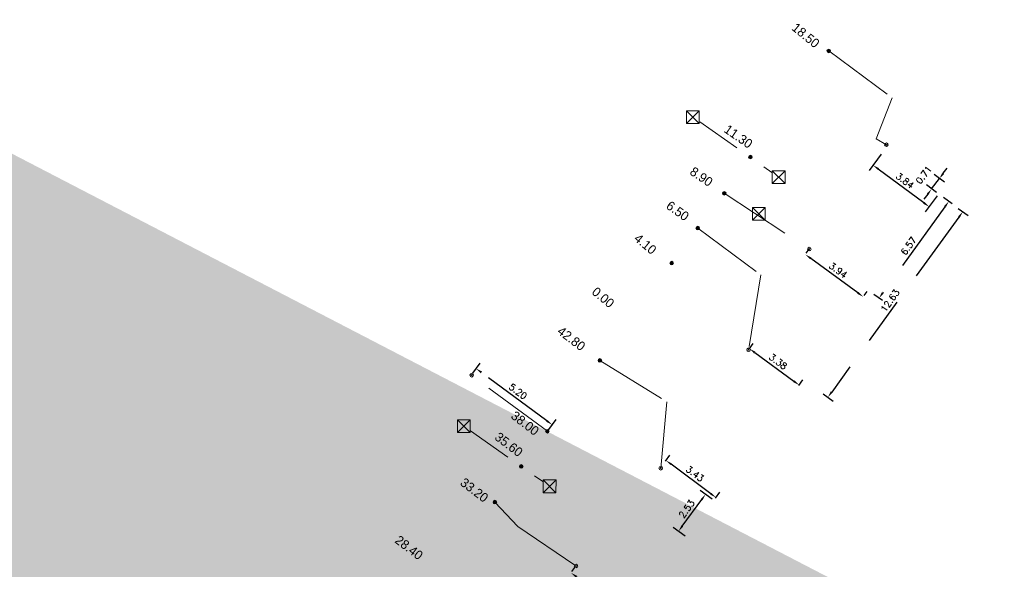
# Model space of a CAD drawing. Header units: inches. Extents: x 0 to 191500, y 0 to 342750.
# Tile 53 of 256: x 185469 to 185523, y 331149 to 331179. Entities that reach past the tile are written whole.
import ezdxf
from ezdxf import colors
from ezdxf.entities.mleader import LeaderData, LeaderLine
from ezdxf.math import Vec2, Vec3

# ---------------------------------------------------------------- set-up
doc = ezdxf.new("R2010")
doc.units = ezdxf.units.IN
doc.header["$MEASUREMENT"] = 0
doc.linetypes.add('RI-GWA_HUISAANSLUITING', pattern=[23, 4, -1.8, 2.6, -1.8, 4.6, -1.8, 4.6, -1.8])
doc.linetypes.add('RI-HWA_KOLKAANSLUITING', pattern=[4.3, 2.5, -1.8])
doc.layers.get('0').update_dxf_attribs({"lineweight": 20})
doc.layers.get('DefPoints').update_dxf_attribs({"lineweight": 20})
for name, color, linetype, lineweight in [('ECW', 150, 'Continuous', 20), ('N-WE-RI-GWA-MAATVOERING-T25', 30, 'RI-GWA_HUISAANSLUITING', 20), ('N-WE-RI-GWA_HUISAANSLUITING_PP_160-G', 30, 'RI-GWA_HUISAANSLUITING', 20), ('N-WE-RI-HWA-MAATVOERING-T25', 151, 'Continuous', 20), ('N-WE-RI-HWA_KOLK-S', 150, 'Continuous', 20), ('N-WE-RI-HWA_KOLKAANSLUITING_PP_160-G', 150, 'RI-HWA_KOLKAANSLUITING', 20), ('N-WE-RI-INLAAT', 7, 'Continuous', 20), ('N-WE-RI-VWA_RIOOLPUT_ONTSTOPPINGSPUT-G', 30, 'Continuous', 20), ('Tekst algemeen', 7, 'Continuous', 20)]:
    doc.layers.add(name, color=color, linetype=linetype, lineweight=lineweight)
doc.styles.add('ROMANS1_200_18', font='romans.shx', dxfattribs={"height": 0.36})
doc.styles.add('Verdana', font='arial.ttf')
doc.dimstyles.new('1_200', dxfattribs={"dimscale": 0.2, "dimtxt": 1.8, "dimasz": 1.8, "dimexe": 1.8, "dimexo": 0.625, "dimgap": 0.9, "dimtad": 1, "dimzin": 0, "dimdsep": 46, "dimtxsty": 'ROMANS1_200_18', "dimcen": 0.9, "dimadec": 0, "dimazin": 0, "dimtfac": 1, "dimtmove": 2, "dimatfit": 2, "dimfxl": 1, "dimtolj": 1, "dimtzin": 0, "dimarcsym": 0})
doc.dimstyles.new('Waterblock1OP1', dxfattribs={"dimscale": 3, "dimtxt": 30, "dimasz": 20, "dimexe": 2, "dimexo": 1, "dimgap": 5, "dimtad": 1, "dimdec": 1, "dimdsep": 46, "dimtxsty": 'Verdana', "dimcen": -10, "dimse1": 1, "dimse2": 1, "dimadec": 0, "dimazin": 0, "dimtfac": 1, "dimtdec": 1, "dimtmove": 1, "dimatfit": 3, "dimfxl": 1, "dimtolj": 1, "dimtzin": 0, "dimarcsym": 0})
picture_1 = doc.add_image_def('image1.ecw', size_in_pixel=(220000, 285000))

# ---------------------------------------------------------------- blocks, each defined once
blk = doc.blocks.new('*D4050')
at = {"layer": 'DefPoints', "color": 0, "transparency": 16777216}
for p in [(185515.994, 331171.9), (185515.474, 331171.199), (185519.076, 331169.613)]:
    blk.add_point(p, dxfattribs=at)
at = {"layer": 'N-WE-RI-GWA-MAATVOERING-T25', "color": 0, "lineweight": -2, "transparency": 16777216}
for p, q in [((185515.919, 331171.799), (185515.259, 331170.91)), ((185518.267, 331169.127), (185515.763, 331170.984)), ((185519.002, 331169.513), (185518.342, 331168.623))]:
    blk.add_line(p, q, dxfattribs=at)
at = {"layer": 'N-WE-RI-GWA-MAATVOERING-T25', "color": 0, "transparency": 16777216}
for points in [[(185515.799, 331171.033), (185515.727, 331170.936), (185515.474, 331171.199)], [(185518.303, 331169.175), (185518.231, 331169.079), (185518.556, 331168.912)]]:
    blk.add_solid(points, dxfattribs=at)
at = {"layer": 'N-WE-RI-GWA-MAATVOERING-T25', "color": 0, "transparency": 16777216, "insert": (185517.229, 331170.345), "char_height": 0.36, "attachment_point": 5, "rotation": 323.4351, "style": 'ROMANS1_200_18'}
blk.add_mtext('\\A1;3.84', dxfattribs=at)
blk = doc.blocks.new('*D4051')
at = {"layer": 'DefPoints', "color": 0, "transparency": 16777216}
for p in [(185511.754, 331166.284), (185511.728, 331166.248), (185514.907, 331163.922)]:
    blk.add_point(p, dxfattribs=at)
at = {"layer": 'N-WE-RI-GWA-MAATVOERING-T25', "color": 0, "lineweight": -2, "transparency": 16777216}
for p, q in [((185511.802, 331166.349), (185511.967, 331166.575)), ((185514.642, 331164.17), (185512.045, 331166.071)), ((185514.981, 331164.023), (185515.146, 331164.248))]:
    blk.add_line(p, q, dxfattribs=at)
at = {"layer": 'N-WE-RI-GWA-MAATVOERING-T25', "color": 0, "transparency": 16777216}
for points in [[(185512.08, 331166.12), (185512.009, 331166.023), (185511.754, 331166.284)], [(185514.678, 331164.219), (185514.607, 331164.122), (185514.933, 331163.957)]]:
    blk.add_solid(points, dxfattribs=at)
at = {"layer": 'N-WE-RI-GWA-MAATVOERING-T25', "color": 0, "transparency": 16777216, "insert": (185513.556, 331165.411), "char_height": 0.36, "attachment_point": 5, "rotation": 323.7968, "style": 'ROMANS1_200_18'}
blk.add_mtext('\\A1;3.94', dxfattribs=at)
blk = doc.blocks.new('*D4052')
at = {"layer": 'DefPoints', "color": 0, "transparency": 16777216}
for p in [(185519.126, 331170.46), (185519.5, 331170.179), (185519.076, 331169.613)]:
    blk.add_point(p, dxfattribs=at)
at = {"layer": 'N-WE-RI-GWA-MAATVOERING-T25', "color": 0, "lineweight": -2, "transparency": 16777216}
for p, q in [((185519.4, 331170.254), (185518.838, 331170.676)), ((185519.342, 331170.748), (185519.558, 331171.036)), ((185518.976, 331169.688), (185518.414, 331170.11)), ((185518.702, 331169.894), (185519.126, 331170.46)), ((185518.486, 331169.606), (185518.27, 331169.318))]:
    blk.add_line(p, q, dxfattribs=at)
at = {"layer": 'N-WE-RI-GWA-MAATVOERING-T25', "color": 0, "transparency": 16777216}
for points in [[(185519.294, 331170.784), (185519.39, 331170.712), (185519.126, 331170.46)], [(185518.438, 331169.642), (185518.534, 331169.57), (185518.702, 331169.894)]]:
    blk.add_solid(points, dxfattribs=at)
at = {"layer": 'N-WE-RI-GWA-MAATVOERING-T25', "color": 0, "transparency": 16777216, "insert": (185518.266, 331170.663), "char_height": 0.36, "attachment_point": 5, "rotation": 53.12, "style": 'ROMANS1_200_18'}
blk.add_mtext('\\A1;0.71', dxfattribs=at)
blk = doc.blocks.new('*D4082')
at = {"layer": 'DefPoints', "color": 0, "transparency": 16777216}
for p in [(185493.636, 331160.005), (185493.373, 331159.649), (185497.555, 331156.557)]:
    blk.add_point(p, dxfattribs=at)
at = {"layer": 'N-WE-RI-GWA-MAATVOERING-T25', "color": 0, "lineweight": -2, "transparency": 16777216}
for p, q in [((185493.447, 331159.75), (185493.85, 331160.295)), ((185497.529, 331157.127), (185493.926, 331159.791)), ((185497.629, 331156.657), (185498.033, 331157.202))]:
    blk.add_line(p, q, dxfattribs=at)
at = {"layer": 'N-WE-RI-GWA-MAATVOERING-T25', "color": 0, "transparency": 16777216}
for points in [[(185493.961, 331159.84), (185493.89, 331159.743), (185493.636, 331160.005)], [(185497.565, 331157.175), (185497.493, 331157.079), (185497.819, 331156.913)]]:
    blk.add_solid(points, dxfattribs=at)
at = {"layer": 'N-WE-RI-GWA-MAATVOERING-T25', "color": 0, "transparency": 16777216, "insert": (185495.941, 331158.749), "char_height": 0.36, "attachment_point": 5, "rotation": 323.5213, "style": 'ROMANS1_200_18'}
blk.add_mtext('\\A1;5.20', dxfattribs=at)
blk = doc.blocks.new('*D4055')
at = {"layer": 'DefPoints', "color": 0, "transparency": 16777216}
for p in [(185506.262, 331153.088), (185506.723, 331152.75), (185505.231, 331150.713)]:
    blk.add_point(p, dxfattribs=at)
at = {"layer": 'N-WE-RI-GWA-MAATVOERING-T25', "color": 0, "lineweight": -2, "transparency": 16777216}
for p, q in [((185506.622, 331152.824), (185505.971, 331153.301)), ((185504.982, 331151.342), (185506.049, 331152.798)), ((185505.13, 331150.787), (185504.479, 331151.264))]:
    blk.add_line(p, q, dxfattribs=at)
at = {"layer": 'N-WE-RI-GWA-MAATVOERING-T25', "color": 0, "transparency": 16777216}
for points in [[(185506.001, 331152.833), (185506.097, 331152.762), (185506.262, 331153.088)], [(185504.934, 331151.377), (185505.031, 331151.306), (185504.77, 331151.051)]]:
    blk.add_solid(points, dxfattribs=at)
at = {"layer": 'N-WE-RI-GWA-MAATVOERING-T25', "color": 0, "transparency": 16777216, "insert": (185505.225, 331152.283), "char_height": 0.36, "attachment_point": 5, "rotation": 53.7758, "style": 'ROMANS1_200_18'}
blk.add_mtext('\\A1;2.53', dxfattribs=at)
blk = doc.blocks.new('*D4056')
at = {"layer": 'DefPoints', "color": 0, "transparency": 16777216}
for p in [(185504.082, 331154.953), (185503.977, 331154.812), (185506.735, 331152.767)]:
    blk.add_point(p, dxfattribs=at)
at = {"layer": 'N-WE-RI-GWA-MAATVOERING-T25', "color": 0, "lineweight": -2, "transparency": 16777216}
for p, q in [((185504.051, 331154.913), (185504.296, 331155.242)), ((185506.55, 331153.122), (185504.371, 331154.739)), ((185506.81, 331152.867), (185507.054, 331153.197))]:
    blk.add_line(p, q, dxfattribs=at)
at = {"layer": 'N-WE-RI-GWA-MAATVOERING-T25', "color": 0, "transparency": 16777216}
for points in [[(185504.406, 331154.787), (185504.335, 331154.69), (185504.082, 331154.953)], [(185506.586, 331153.17), (185506.515, 331153.074), (185506.84, 331152.907)]]:
    blk.add_solid(points, dxfattribs=at)
at = {"layer": 'N-WE-RI-GWA-MAATVOERING-T25', "color": 0, "transparency": 16777216, "insert": (185505.675, 331154.219), "char_height": 0.36, "attachment_point": 5, "rotation": 323.4351, "style": 'ROMANS1_200_18'}
blk.add_mtext('\\A1;3.43', dxfattribs=at)
blk = doc.blocks.new('*D4057')
at = {"layer": 'DefPoints', "color": 0, "transparency": 16777216}
for p in [(185508.583, 331160.977), (185511.312, 331158.978), (185511.404, 331159.102)]:
    blk.add_point(p, dxfattribs=at)
at = {"layer": 'N-WE-RI-GWA-MAATVOERING-T25', "color": 0, "lineweight": -2, "transparency": 16777216}
for p, q in [((185508.657, 331161.078), (185508.887, 331161.392)), ((185508.965, 331160.889), (185511.113, 331159.315)), ((185511.386, 331159.079), (185511.616, 331159.393))]:
    blk.add_line(p, q, dxfattribs=at)
at = {"layer": 'N-WE-RI-GWA-MAATVOERING-T25', "color": 0, "transparency": 16777216}
for points in [[(185509, 331160.937), (185508.929, 331160.84), (185508.674, 331161.102)], [(185511.149, 331159.363), (185511.078, 331159.266), (185511.404, 331159.102)]]:
    blk.add_solid(points, dxfattribs=at)
at = {"layer": 'N-WE-RI-GWA-MAATVOERING-T25', "color": 0, "transparency": 16777216, "insert": (185510.252, 331160.392), "char_height": 0.36, "attachment_point": 5, "rotation": 323.7758, "style": 'ROMANS1_200_18'}
blk.add_mtext('\\A1;3.38', dxfattribs=at)
blk = doc.blocks.new('*D4058')
at = {"layer": 'DefPoints', "color": 0, "transparency": 16777216}
for p in [(185519.938, 331168.994), (185515.805, 331163.88), (185516.097, 331163.669)]:
    blk.add_point(p, dxfattribs=at)
at = {"layer": 'N-WE-RI-GWA-MAATVOERING-T25', "color": 0, "lineweight": -2, "transparency": 16777216}
for p, q in [((185519.836, 331169.067), (185519.354, 331169.415)), ((185519.435, 331168.912), (185516.016, 331164.172)), ((185515.996, 331163.742), (185515.513, 331164.09))]:
    blk.add_line(p, q, dxfattribs=at)
at = {"layer": 'N-WE-RI-GWA-MAATVOERING-T25', "color": 0, "transparency": 16777216}
for points in [[(185519.387, 331168.947), (185519.484, 331168.877), (185519.646, 331169.204)], [(185515.967, 331164.207), (185516.065, 331164.137), (185515.805, 331163.88)]]:
    blk.add_solid(points, dxfattribs=at)
at = {"layer": 'N-WE-RI-GWA-MAATVOERING-T25', "color": 0, "transparency": 16777216, "insert": (185517.434, 331166.753), "char_height": 0.36, "attachment_point": 5, "rotation": 54.1975, "style": 'ROMANS1_200_18'}
blk.add_mtext('\\A1;6.57', dxfattribs=at)
blk = doc.blocks.new('*D4059')
at = {"layer": 'DefPoints', "color": 0, "transparency": 16777216}
for p in [(185520.059, 331168.894), (185512.636, 331158.681), (185512.991, 331158.423)]:
    blk.add_point(p, dxfattribs=at)
at = {"layer": 'N-WE-RI-GWA-MAATVOERING-T25', "color": 0, "lineweight": -2, "transparency": 16777216}
for p, q in [((185520.16, 331168.82), (185520.705, 331168.424)), ((185520.202, 331168.344), (185513.203, 331158.714)), ((185512.737, 331158.608), (185513.282, 331158.211))]:
    blk.add_line(p, q, dxfattribs=at)
at = {"layer": 'N-WE-RI-GWA-MAATVOERING-T25', "color": 0, "transparency": 16777216}
for points in [[(185520.154, 331168.38), (185520.251, 331168.309), (185520.414, 331168.635)], [(185513.154, 331158.75), (185513.251, 331158.679), (185512.991, 331158.423)]]:
    blk.add_solid(points, dxfattribs=at)
at = {"layer": 'N-WE-RI-GWA-MAATVOERING-T25', "color": 0, "transparency": 16777216, "insert": (185516.411, 331163.741), "char_height": 0.36, "attachment_point": 5, "rotation": 53.9891, "style": 'ROMANS1_200_18'}
blk.add_mtext('\\A1;12.63', dxfattribs=at)
blk = doc.blocks.new('*D4063')
at = {"layer": 'DefPoints', "color": 0, "transparency": 16777216}
for p in [(185498.838, 331148.739), (185498.856, 331148.765), (185502.038, 331146.442)]:
    blk.add_point(p, dxfattribs=at)
at = {"layer": 'N-WE-RI-GWA-MAATVOERING-T25', "color": 0, "lineweight": -2, "transparency": 16777216}
for p, q in [((185498.911, 331148.841), (185499.066, 331149.058)), ((185501.764, 331146.678), (185499.149, 331148.555)), ((185502.11, 331146.544), (185502.266, 331146.76))]:
    blk.add_line(p, q, dxfattribs=at)
at = {"layer": 'N-WE-RI-GWA-MAATVOERING-T25', "color": 0, "transparency": 16777216}
for points in [[(185499.184, 331148.604), (185499.114, 331148.507), (185498.856, 331148.765)], [(185501.799, 331146.727), (185501.729, 331146.629), (185502.056, 331146.468)]]:
    blk.add_solid(points, dxfattribs=at)
at = {"layer": 'N-WE-RI-GWA-MAATVOERING-T25', "color": 0, "transparency": 16777216, "insert": (185500.666, 331147.909), "char_height": 0.36, "attachment_point": 5, "rotation": 324.3247, "style": 'ROMANS1_200_18'}
blk.add_mtext('\\A1;3.94', dxfattribs=at)
blk = doc.blocks.new('A$C2C270354')
h = blk.add_hatch(color=256)
h.dxf.hatch_style = 1
edge = h.paths.add_edge_path()
edge.add_arc((0, 0), 0.1, 0, 360)
blk.add_circle((0, 0), 0.1)
blk = doc.blocks.new('*D5297')
at = {"layer": 'DefPoints', "color": 0, "transparency": 16777216}
for p in [(185515.994, 331171.9), (185515.474, 331171.199), (185519.076, 331169.613)]:
    blk.add_point(p, dxfattribs=at)
at = {"layer": 'N-WE-RI-GWA-MAATVOERING-T25', "color": 0, "lineweight": -2, "transparency": 16777216}
for p, q in [((185515.919, 331171.799), (185515.259, 331170.91)), ((185518.267, 331169.127), (185515.763, 331170.984)), ((185519.002, 331169.513), (185518.342, 331168.623))]:
    blk.add_line(p, q, dxfattribs=at)
at = {"layer": 'N-WE-RI-GWA-MAATVOERING-T25', "color": 0, "transparency": 16777216}
for points in [[(185515.799, 331171.033), (185515.727, 331170.936), (185515.474, 331171.199)], [(185518.303, 331169.175), (185518.231, 331169.079), (185518.556, 331168.912)]]:
    blk.add_solid(points, dxfattribs=at)
at = {"layer": 'N-WE-RI-GWA-MAATVOERING-T25', "color": 0, "transparency": 16777216, "insert": (185517.229, 331170.345), "char_height": 0.36, "attachment_point": 5, "rotation": 323.4351, "style": 'ROMANS1_200_18'}
blk.add_mtext('\\A1;3.84', dxfattribs=at)
blk = doc.blocks.new('*D5298')
at = {"layer": 'DefPoints', "color": 0, "transparency": 16777216}
for p in [(185511.754, 331166.284), (185511.728, 331166.248), (185514.907, 331163.922)]:
    blk.add_point(p, dxfattribs=at)
at = {"layer": 'N-WE-RI-GWA-MAATVOERING-T25', "color": 0, "lineweight": -2, "transparency": 16777216}
for p, q in [((185511.802, 331166.349), (185511.967, 331166.575)), ((185514.642, 331164.17), (185512.045, 331166.071)), ((185514.981, 331164.023), (185515.146, 331164.248))]:
    blk.add_line(p, q, dxfattribs=at)
at = {"layer": 'N-WE-RI-GWA-MAATVOERING-T25', "color": 0, "transparency": 16777216}
for points in [[(185512.08, 331166.12), (185512.009, 331166.023), (185511.754, 331166.284)], [(185514.678, 331164.219), (185514.607, 331164.122), (185514.933, 331163.957)]]:
    blk.add_solid(points, dxfattribs=at)
at = {"layer": 'N-WE-RI-GWA-MAATVOERING-T25', "color": 0, "transparency": 16777216, "insert": (185513.556, 331165.411), "char_height": 0.36, "attachment_point": 5, "rotation": 323.7968, "style": 'ROMANS1_200_18'}
blk.add_mtext('\\A1;3.94', dxfattribs=at)
blk = doc.blocks.new('*D5299')
at = {"layer": 'DefPoints', "color": 0, "transparency": 16777216}
for p in [(185519.126, 331170.46), (185519.5, 331170.179), (185519.076, 331169.613)]:
    blk.add_point(p, dxfattribs=at)
at = {"layer": 'N-WE-RI-GWA-MAATVOERING-T25', "color": 0, "lineweight": -2, "transparency": 16777216}
for p, q in [((185519.4, 331170.254), (185518.838, 331170.676)), ((185519.342, 331170.748), (185519.558, 331171.036)), ((185518.976, 331169.688), (185518.414, 331170.11)), ((185518.702, 331169.894), (185519.126, 331170.46)), ((185518.486, 331169.606), (185518.27, 331169.318))]:
    blk.add_line(p, q, dxfattribs=at)
at = {"layer": 'N-WE-RI-GWA-MAATVOERING-T25', "color": 0, "transparency": 16777216}
for points in [[(185519.294, 331170.784), (185519.39, 331170.712), (185519.126, 331170.46)], [(185518.438, 331169.642), (185518.534, 331169.57), (185518.702, 331169.894)]]:
    blk.add_solid(points, dxfattribs=at)
at = {"layer": 'N-WE-RI-GWA-MAATVOERING-T25', "color": 0, "transparency": 16777216, "insert": (185518.266, 331170.663), "char_height": 0.36, "attachment_point": 5, "rotation": 53.12, "style": 'ROMANS1_200_18'}
blk.add_mtext('\\A1;0.71', dxfattribs=at)
blk = doc.blocks.new('*D5327')
at = {"layer": 'DefPoints', "color": 0, "transparency": 16777216}
for p in [(185493.636, 331160.005), (185493.373, 331159.649), (185497.555, 331156.557)]:
    blk.add_point(p, dxfattribs=at)
at = {"layer": 'N-WE-RI-GWA-MAATVOERING-T25', "color": 0, "lineweight": -2, "transparency": 16777216}
for p, q in [((185493.447, 331159.75), (185493.85, 331160.295)), ((185497.529, 331157.127), (185493.926, 331159.791)), ((185497.629, 331156.657), (185498.033, 331157.202))]:
    blk.add_line(p, q, dxfattribs=at)
at = {"layer": 'N-WE-RI-GWA-MAATVOERING-T25', "color": 0, "transparency": 16777216}
for points in [[(185493.961, 331159.84), (185493.89, 331159.743), (185493.636, 331160.005)], [(185497.565, 331157.175), (185497.493, 331157.079), (185497.819, 331156.913)]]:
    blk.add_solid(points, dxfattribs=at)
at = {"layer": 'N-WE-RI-GWA-MAATVOERING-T25', "color": 0, "transparency": 16777216, "insert": (185495.941, 331158.749), "char_height": 0.36, "attachment_point": 5, "rotation": 323.5213, "style": 'ROMANS1_200_18'}
blk.add_mtext('\\A1;5.20', dxfattribs=at)
blk = doc.blocks.new('*D5302')
at = {"layer": 'DefPoints', "color": 0, "transparency": 16777216}
for p in [(185506.262, 331153.088), (185506.723, 331152.75), (185505.231, 331150.713)]:
    blk.add_point(p, dxfattribs=at)
at = {"layer": 'N-WE-RI-GWA-MAATVOERING-T25', "color": 0, "lineweight": -2, "transparency": 16777216}
for p, q in [((185506.622, 331152.824), (185505.971, 331153.301)), ((185504.982, 331151.342), (185506.049, 331152.798)), ((185505.13, 331150.787), (185504.479, 331151.264))]:
    blk.add_line(p, q, dxfattribs=at)
at = {"layer": 'N-WE-RI-GWA-MAATVOERING-T25', "color": 0, "transparency": 16777216}
for points in [[(185506.001, 331152.833), (185506.097, 331152.762), (185506.262, 331153.088)], [(185504.934, 331151.377), (185505.031, 331151.306), (185504.77, 331151.051)]]:
    blk.add_solid(points, dxfattribs=at)
at = {"layer": 'N-WE-RI-GWA-MAATVOERING-T25', "color": 0, "transparency": 16777216, "insert": (185505.225, 331152.283), "char_height": 0.36, "attachment_point": 5, "rotation": 53.7758, "style": 'ROMANS1_200_18'}
blk.add_mtext('\\A1;2.53', dxfattribs=at)
blk = doc.blocks.new('*D5303')
at = {"layer": 'DefPoints', "color": 0, "transparency": 16777216}
for p in [(185504.082, 331154.953), (185503.977, 331154.812), (185506.735, 331152.767)]:
    blk.add_point(p, dxfattribs=at)
at = {"layer": 'N-WE-RI-GWA-MAATVOERING-T25', "color": 0, "lineweight": -2, "transparency": 16777216}
for p, q in [((185504.051, 331154.913), (185504.296, 331155.242)), ((185506.55, 331153.122), (185504.371, 331154.739)), ((185506.81, 331152.867), (185507.054, 331153.197))]:
    blk.add_line(p, q, dxfattribs=at)
at = {"layer": 'N-WE-RI-GWA-MAATVOERING-T25', "color": 0, "transparency": 16777216}
for points in [[(185504.406, 331154.787), (185504.335, 331154.69), (185504.082, 331154.953)], [(185506.586, 331153.17), (185506.515, 331153.074), (185506.84, 331152.907)]]:
    blk.add_solid(points, dxfattribs=at)
at = {"layer": 'N-WE-RI-GWA-MAATVOERING-T25', "color": 0, "transparency": 16777216, "insert": (185505.675, 331154.219), "char_height": 0.36, "attachment_point": 5, "rotation": 323.4351, "style": 'ROMANS1_200_18'}
blk.add_mtext('\\A1;3.43', dxfattribs=at)
blk = doc.blocks.new('*D5304')
at = {"layer": 'DefPoints', "color": 0, "transparency": 16777216}
for p in [(185508.583, 331160.977), (185511.312, 331158.978), (185511.404, 331159.102)]:
    blk.add_point(p, dxfattribs=at)
at = {"layer": 'N-WE-RI-GWA-MAATVOERING-T25', "color": 0, "lineweight": -2, "transparency": 16777216}
for p, q in [((185508.657, 331161.078), (185508.887, 331161.392)), ((185508.965, 331160.889), (185511.113, 331159.315)), ((185511.386, 331159.079), (185511.616, 331159.393))]:
    blk.add_line(p, q, dxfattribs=at)
at = {"layer": 'N-WE-RI-GWA-MAATVOERING-T25', "color": 0, "transparency": 16777216}
for points in [[(185509, 331160.937), (185508.929, 331160.84), (185508.674, 331161.102)], [(185511.149, 331159.363), (185511.078, 331159.266), (185511.404, 331159.102)]]:
    blk.add_solid(points, dxfattribs=at)
at = {"layer": 'N-WE-RI-GWA-MAATVOERING-T25', "color": 0, "transparency": 16777216, "insert": (185510.252, 331160.392), "char_height": 0.36, "attachment_point": 5, "rotation": 323.7758, "style": 'ROMANS1_200_18'}
blk.add_mtext('\\A1;3.38', dxfattribs=at)
blk = doc.blocks.new('*D5305')
at = {"layer": 'DefPoints', "color": 0, "transparency": 16777216}
for p in [(185519.938, 331168.994), (185515.805, 331163.88), (185516.097, 331163.669)]:
    blk.add_point(p, dxfattribs=at)
at = {"layer": 'N-WE-RI-GWA-MAATVOERING-T25', "color": 0, "lineweight": -2, "transparency": 16777216}
for p, q in [((185519.836, 331169.067), (185519.354, 331169.415)), ((185519.435, 331168.912), (185516.016, 331164.172)), ((185515.996, 331163.742), (185515.513, 331164.09))]:
    blk.add_line(p, q, dxfattribs=at)
at = {"layer": 'N-WE-RI-GWA-MAATVOERING-T25', "color": 0, "transparency": 16777216}
for points in [[(185519.387, 331168.947), (185519.484, 331168.877), (185519.646, 331169.204)], [(185515.967, 331164.207), (185516.065, 331164.137), (185515.805, 331163.88)]]:
    blk.add_solid(points, dxfattribs=at)
at = {"layer": 'N-WE-RI-GWA-MAATVOERING-T25', "color": 0, "transparency": 16777216, "insert": (185517.434, 331166.753), "char_height": 0.36, "attachment_point": 5, "rotation": 54.1975, "style": 'ROMANS1_200_18'}
blk.add_mtext('\\A1;6.57', dxfattribs=at)
blk = doc.blocks.new('*D5306')
at = {"layer": 'DefPoints', "color": 0, "transparency": 16777216}
for p in [(185520.059, 331168.894), (185512.636, 331158.681), (185512.991, 331158.423)]:
    blk.add_point(p, dxfattribs=at)
at = {"layer": 'N-WE-RI-GWA-MAATVOERING-T25', "color": 0, "lineweight": -2, "transparency": 16777216}
for p, q in [((185520.16, 331168.82), (185520.705, 331168.424)), ((185520.202, 331168.344), (185513.203, 331158.714)), ((185512.737, 331158.608), (185513.282, 331158.211))]:
    blk.add_line(p, q, dxfattribs=at)
at = {"layer": 'N-WE-RI-GWA-MAATVOERING-T25', "color": 0, "transparency": 16777216}
for points in [[(185520.154, 331168.38), (185520.251, 331168.309), (185520.414, 331168.635)], [(185513.154, 331158.75), (185513.251, 331158.679), (185512.991, 331158.423)]]:
    blk.add_solid(points, dxfattribs=at)
at = {"layer": 'N-WE-RI-GWA-MAATVOERING-T25', "color": 0, "transparency": 16777216, "insert": (185516.411, 331163.741), "char_height": 0.36, "attachment_point": 5, "rotation": 53.9891, "style": 'ROMANS1_200_18'}
blk.add_mtext('\\A1;12.63', dxfattribs=at)
blk = doc.blocks.new('*D5310')
at = {"layer": 'DefPoints', "color": 0, "transparency": 16777216}
for p in [(185498.838, 331148.739), (185498.856, 331148.765), (185502.038, 331146.442)]:
    blk.add_point(p, dxfattribs=at)
at = {"layer": 'N-WE-RI-GWA-MAATVOERING-T25', "color": 0, "lineweight": -2, "transparency": 16777216}
for p, q in [((185498.911, 331148.841), (185499.066, 331149.058)), ((185501.764, 331146.678), (185499.149, 331148.555)), ((185502.11, 331146.544), (185502.266, 331146.76))]:
    blk.add_line(p, q, dxfattribs=at)
at = {"layer": 'N-WE-RI-GWA-MAATVOERING-T25', "color": 0, "transparency": 16777216}
for points in [[(185499.184, 331148.604), (185499.114, 331148.507), (185498.856, 331148.765)], [(185501.799, 331146.727), (185501.729, 331146.629), (185502.056, 331146.468)]]:
    blk.add_solid(points, dxfattribs=at)
at = {"layer": 'N-WE-RI-GWA-MAATVOERING-T25', "color": 0, "transparency": 16777216, "insert": (185500.666, 331147.909), "char_height": 0.36, "attachment_point": 5, "rotation": 324.3247, "style": 'ROMANS1_200_18'}
blk.add_mtext('\\A1;3.94', dxfattribs=at)

msp = doc.modelspace()

# ---------------------------------------------------------------- linework, layer by layer
at = {"layer": 'N-WE-RI-GWA_HUISAANSLUITING_PP_160-G'}
for p, q in [((185513.03941, 331177.47816), (185516.52274, 331174.89361)), ((185513.03941, 331177.47816), (185516.52274, 331174.89361)), ((185516.52274, 331174.89361), (185515.64314, 331172.64424)), ((185516.52274, 331174.89361), (185515.64314, 331172.64424)), ((185515.64314, 331172.64424), (185516.20879, 331172.3239)), ((185515.64314, 331172.64424), (185516.20879, 331172.3239)), ((185505.83133, 331167.73669), (185509.30186, 331165.16165)), ((185505.83133, 331167.73669), (185509.30186, 331165.16165)), ((185509.30186, 331165.16165), (185508.62045, 331161.02767)), ((185509.30186, 331165.16165), (185508.62045, 331161.02767)), ((185497.55513, 331156.55676), (185493.39222, 331159.63476)), ((185497.55513, 331156.55676), (185493.39222, 331159.63476))]:
    msp.add_line(p, q, dxfattribs=at)
for points in [[(185507.28528, 331169.64866), (185511.9692, 331166.57744)], [(185507.28528, 331169.64866), (185511.9692, 331166.57744)], [(185500.4371, 331160.45514), (185504.13385, 331158.17536), (185503.79441, 331154.52106)], [(185500.4371, 331160.45514), (185504.13385, 331158.17536), (185503.79441, 331154.52106)], [(185499.06829, 331149.18592), (185495.93703, 331151.31019), (185494.66983, 331152.66077)], [(185499.06829, 331149.18592), (185495.93703, 331151.31019), (185494.66983, 331152.66077)]]:
    msp.add_lwpolyline(points, dxfattribs=at)
at = {"layer": 'N-WE-RI-HWA_KOLK-S'}
for p, q in [((185505.21428, 331174.19177), (185505.21277, 331173.48835)), ((185505.21277, 331173.48835), (185505.9177, 331174.19026)), ((185505.21428, 331174.19177), (185505.91619, 331173.48684)), ((185505.9177, 331174.19026), (185505.21428, 331174.19177)), ((185505.91619, 331173.48684), (185505.9177, 331174.19026)), ((185505.21277, 331173.48835), (185505.91619, 331173.48684)), ((185509.93191, 331170.88845), (185509.9304, 331170.18504)), ((185509.9304, 331170.18504), (185510.63533, 331170.88694)), ((185509.93191, 331170.88845), (185510.63381, 331170.18352)), ((185510.63533, 331170.88694), (185509.93191, 331170.88845)), ((185510.63381, 331170.18352), (185510.63533, 331170.88694)), ((185509.9304, 331170.18504), (185510.63381, 331170.18352)), ((185508.83795, 331168.8655), (185508.83645, 331168.16904)), ((185508.83645, 331168.16904), (185509.5344, 331168.864)), ((185508.83795, 331168.8655), (185509.5329, 331168.16755)), ((185509.5344, 331168.864), (185508.83795, 331168.8655)), ((185509.5329, 331168.16755), (185509.5344, 331168.864)), ((185508.83645, 331168.16904), (185509.5329, 331168.16755)), ((185492.61122, 331157.18511), (185492.60971, 331156.48169)), ((185492.60971, 331156.48169), (185493.31464, 331157.1836)), ((185492.61122, 331157.18511), (185493.31312, 331156.48018)), ((185493.31464, 331157.1836), (185492.61122, 331157.18511)), ((185493.31312, 331156.48018), (185493.31464, 331157.1836)), ((185492.60971, 331156.48169), (185493.31312, 331156.48018)), ((185497.32885, 331153.88179), (185497.32734, 331153.17837)), ((185497.32734, 331153.17837), (185498.03226, 331153.88028)), ((185497.32885, 331153.88179), (185498.03075, 331153.17686)), ((185498.03226, 331153.88028), (185497.32885, 331153.88179)), ((185498.03075, 331153.17686), (185498.03226, 331153.88028)), ((185497.32734, 331153.17837), (185498.03075, 331153.17686))]:
    msp.add_line(p, q, dxfattribs=at)
at = {"layer": 'N-WE-RI-HWA_KOLKAANSLUITING_PP_160-G'}
for p, q in [((185505.93754, 331173.57862), (185509.91056, 331170.79668)), ((185505.93754, 331173.57862), (185509.91056, 331170.79668)), ((185493.33448, 331156.57195), (185497.3075, 331153.79001)), ((185493.33448, 331156.57195), (185497.3075, 331153.79001))]:
    msp.add_line(p, q, dxfattribs=at)
at = {"layer": 'N-WE-RI-VWA_RIOOLPUT_ONTSTOPPINGSPUT-G'}
for p, q in [((185516.29981, 331172.36766), (185516.11776, 331172.28014)), ((185516.16503, 331172.41492), (185516.25255, 331172.23287)), ((185512.06023, 331166.62121), (185511.87818, 331166.53368)), ((185511.92544, 331166.66847), (185512.01296, 331166.48642)), ((185508.72102, 331161.08428), (185508.53896, 331160.99676)), ((185508.58623, 331161.13155), (185508.67375, 331160.9495)), ((185493.48324, 331159.67852), (185493.30119, 331159.591)), ((185493.34845, 331159.72579), (185493.43598, 331159.54374)), ((185503.88544, 331154.56482), (185503.70339, 331154.4773)), ((185503.75065, 331154.61209), (185503.83818, 331154.43004)), ((185499.22349, 331149.18379), (185499.04143, 331149.09627)), ((185499.0887, 331149.23106), (185499.17622, 331149.049))]:
    msp.add_line(p, q, dxfattribs=at)
for centre in [(185516.20879, 331172.3239), (185511.9692, 331166.57744), (185508.62999, 331161.04052), (185493.39222, 331159.63476), (185503.79441, 331154.52106), (185499.13246, 331149.14003)]:
    msp.add_circle(centre, 0.101, dxfattribs=at)

# ---------------------------------------------------------------- block references
at = {"layer": 'N-WE-RI-INLAAT', "xscale": 1.01, "yscale": 1.01, "zscale": 1.01, "rotation": 0.06357443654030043}
for p in [(185513.03941, 331177.47816), (185508.73211, 331171.6455), (185507.28528, 331169.64866), (185505.83133, 331167.73669), (185504.39756, 331165.80529), (185500.44494, 331160.45296), (185497.55513, 331156.55676), (185496.12126, 331154.62062), (185494.66983, 331152.66077)]:
    msp.add_blockref('A$C2C270354', p, dxfattribs=at)

# ---------------------------------------------------------------- texts
at = {"layer": 'N-WE-RI-GWA-MAATVOERING-T25'}
for s, rotation, p in [('18.50', 320.839221, (185510.95926, 331178.67532)), ('18.50', 320.839221, (185510.95926, 331178.67532)), ('8.90', 325.934995, (185505.34557, 331170.72456)), ('8.90', 325.934995, (185505.34557, 331170.72456)), ('6.50', 324.633181, (185504.04498, 331168.85617)), ('6.50', 324.633181, (185504.04498, 331168.85617)), ('4.10', 320.327541, (185502.28108, 331167.08536)), ('4.10', 320.327541, (185502.28108, 331167.08536)), ('0.00', 320.327541, (185499.95754, 331164.1466)), ('0.00', 320.327541, (185499.95754, 331164.1466)), ('42.80', 322.663174, (185498.05625, 331161.96806)), ('42.80', 322.663174, (185498.05625, 331161.96806)), ('38.00', 322.663174, (185495.50482, 331157.31269)), ('38.00', 322.663174, (185495.50482, 331157.31269)), ('33.20', 322.663174, (185492.71287, 331153.6349)), ('33.20', 322.663174, (185492.71287, 331153.6349)), ('28.40', 322.663174, (185489.11823, 331150.46668)), ('28.40', 322.663174, (185489.11823, 331150.46668))]:
    msp.add_text(s, height=0.505, rotation=rotation, dxfattribs=at).set_placement(p)
at = {"layer": 'N-WE-RI-HWA-MAATVOERING-T25'}
for s, rotation, p in [('11.30', 325.503513, (185507.22765, 331173.04718)), ('11.30', 325.503513, (185507.22765, 331173.04718)), ('35.60', 322.663174, (185494.61145, 331156.14263)), ('35.60', 322.663174, (185494.61145, 331156.14263))]:
    msp.add_text(s, height=0.505, rotation=rotation, dxfattribs=at).set_placement(p)

# ---------------------------------------------------------------- dimensions: what is measured, and where the dimension line sits
at = {"layer": 'N-WE-RI-GWA-MAATVOERING-T25'}
for p1, p2, distance, picture, middle in [((185519.07612, 331169.61338), (185515.99351, 331171.8998), 0.87267, '*D4050', (185517.2294, 331170.34483)), ((185519.07612, 331169.61338), (185515.99351, 331171.8998), 0.87267, '*D5297', (185517.2294, 331170.34483)), ((185519.07612, 331169.61338), (185519.50042, 331170.17891), 0.46806, '*D4052', (185518.26596, 331170.66316)), ((185519.07612, 331169.61338), (185519.50042, 331170.17891), 0.46806, '*D5299', (185518.26596, 331170.66316)), ((185519.9375751, 331168.9937684), (185516.0970924, 331163.6693044), -0.3597312, '*D4058', (185517.4336044, 331166.7525745)), ((185519.9375751, 331168.9937684), (185516.0970924, 331163.6693044), -0.3597312, '*D5305', (185517.4336044, 331166.7525745)), ((185520.05869, 331168.89361), (185512.63596, 331158.68118), 0.43906, '*D4059', (185516.41127, 331163.74091)), ((185520.05869, 331168.89361), (185512.63596, 331158.68118), 0.43906, '*D5306', (185516.41127, 331163.74091)), ((185514.90686, 331163.92186), (185511.72837, 331166.24843), -0.04414, '*D4051', (185513.55632, 331165.41125)), ((185514.90686, 331163.92186), (185511.72837, 331166.24843), -0.04414, '*D5298', (185513.55632, 331165.41125)), ((185508.58299, 331160.97716), (185511.3125, 331158.97769), 0.15425, '*D4057', (185510.25164, 331160.39228)), ((185508.58299, 331160.97716), (185511.3125, 331158.97769), 0.15425, '*D5304', (185510.25164, 331160.39228)), ((185497.55513, 331156.55676), (185493.37272, 331159.64917), -0.44305, '*D4082', (185495.94136, 331158.74868)), ((185497.55513, 331156.55676), (185493.37272, 331159.64917), -0.44305, '*D5327', (185495.94136, 331158.74868)), ((185506.73514, 331152.76652), (185503.97701, 331154.81227), -0.1754, '*D4056', (185505.67503, 331154.21942)), ((185506.73514, 331152.76652), (185503.97701, 331154.81227), -0.1754, '*D5303', (185505.67503, 331154.21942)), ((185505.2310434, 331150.7132523), (185506.7231841, 331152.7501963), 0.5721235, '*D4055', (185505.22516, 331152.2825597)), ((185505.2310434, 331150.7132523), (185506.7231841, 331152.7501963), 0.5721235, '*D5302', (185505.22516, 331152.2825597)), ((185502.03757, 331146.44199), (185498.83778, 331148.73918), -0.03204, '*D4063', (185500.66631, 331147.90905)), ((185502.03757, 331146.44199), (185498.83778, 331148.73918), -0.03204, '*D5310', (185500.66631, 331147.90905))]:
    dim = msp.add_aligned_dim(p1=p1, p2=p2, distance=distance, dimstyle='1_200', dxfattribs=at)
    dim.commit()
    dim.dimension.update_dxf_attribs({"geometry": picture, "text_midpoint": middle})

# ---------------------------------------------------------------- pictures from other files: only their frames are drawn
at = {"layer": 'ECW'}
image = msp.add_image(picture_1, insert=(180500, 328500), size_in_units=(11000, 14250), dxfattribs=at)
image.dxf.flags = 7

# ---------------------------------------------------------------- leaders
at = {"layer": 'Tekst algemeen'}
msp.add_leader([(186249.29422, 330766.51862), (186240.39017, 330769.42649)], dimstyle='Waterblock1OP1', override={"dimasz": 300, "dimse1": 0, "dimse2": 0}, dxfattribs=at)
ml = msp.add_multileader_mtext('Standard', dxfattribs=at)
ml.set_content('Grindkoffer', color=256)
ml.set_leader_properties()
ml.build(insert=Vec2(0, 0))
ml.multileader.update_dxf_attribs({"text_right_attachment_type": 6, "dogleg_length": 0.2, "arrow_head_size": 5})
ctx = ml.context
ctx.base_point, ctx.char_height, ctx.arrow_head_size, ctx.landing_gap_size, ctx.plane_origin, ctx.plane_x_axis, ctx.plane_y_axis = Vec3(185789.34017, 332982.33236), 0.5, 5, 0.2, Vec3(185787.00548, 332984.05412), Vec3(0.99520618, 0.0977991), Vec3(-0.0977991, 0.99520618)
ctx.right_attachment = 6
notes = []
notes.append((ctx, [(0, (0, 0, 0), (0, 0), (1, 0), 1, [])]))
ctx.mtext.insert, ctx.mtext.text_direction, ctx.mtext.rotation, ctx.mtext.flow_direction = Vec3(185789.51476, 332982.60072), Vec3(0.99520618, 0.0977991), 0.09795567, 5
for ctx, leaders in notes:
    for number, flags, end, landing, length, lines in leaders:
        leader = LeaderData()
        leader.index, (leader.has_last_leader_line, leader.has_dogleg_vector, leader.attachment_direction) = number, flags
        leader.last_leader_point, leader.dogleg_vector, leader.dogleg_length = Vec3(end), Vec3(landing), length
        for number, points, colour, breaks in lines:
            line = LeaderLine()
            line.index, line.vertices, line.color, line.breaks = number, Vec3.list(points), colors.encode_raw_color(colour), breaks
            leader.lines.append(line)
        ctx.leaders.append(leader)

doc.saveas('drawing.dxf')
